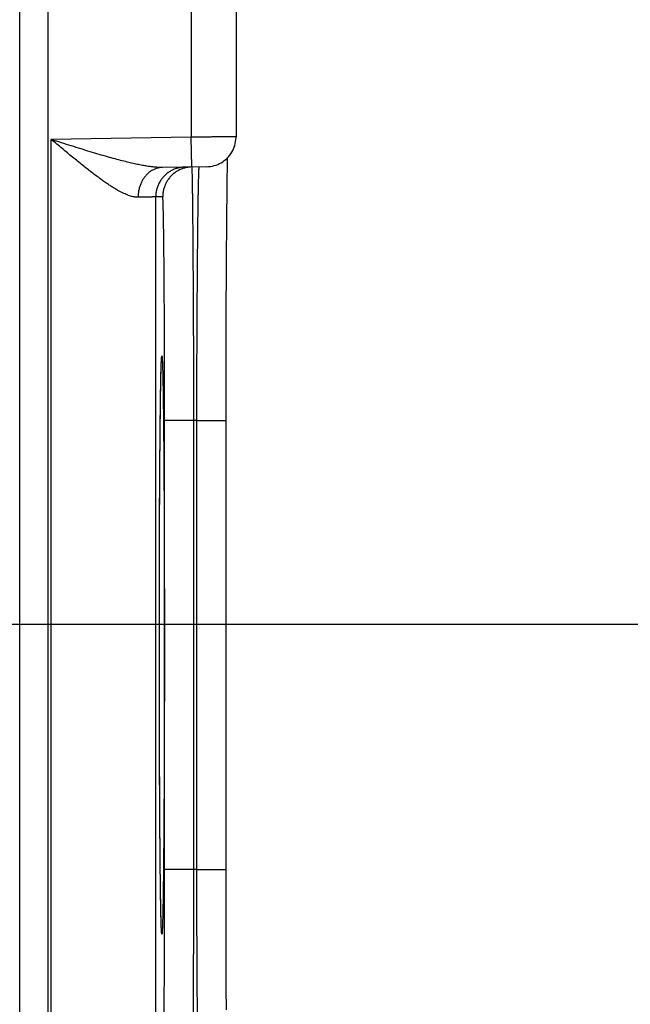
# Model space of a CAD drawing. Header units: inches. Extents: x 0 to 34, y 0 to 22.
# Tile 53 of 80: x 18.451 to 18.86, y 15.897 to 16.557. Entities that reach past the tile are written whole.
import ezdxf

# ---------------------------------------------------------------- set-up
doc = ezdxf.new("R2010")
doc.units = ezdxf.units.IN
doc.header["$LTSCALE"] = 1.87
doc.header["$MEASUREMENT"] = 0
doc.layers.get('0').update_dxf_attribs({"linetype": 'CONTINUOUS'})
doc.layers.add('DIMENSIONS', color=7, linetype='CONTINUOUS')
doc.styles.get("Standard").update_dxf_attribs({"font": 'txt', "width": 0.8})
doc.dimstyles.new('DIMSTYLE_1', dxfattribs={"dimtxt": 0.125, "dimasz": 0.18, "dimexe": 0.18, "dimexo": 0.0625, "dimgap": 0.09, "dimtad": 0, "dimtih": 1, "dimtoh": 1, "dimdec": 3, "dimzin": 4, "dimdsep": 46, "dimtxsty": 'STANDARD', "dimblk": '_FILLED', "dimblk1": '_FILLED', "dimblk2": '_FILLED', "dimcen": 0.09, "dimadec": 0, "dimazin": 0, "dimtp": 0.01, "dimtm": 0.01, "dimtfac": 1, "dimtdec": 3, "dimtofl": 0, "dimtmove": 0, "dimatfit": 3, "dimldrblk": '_FILLED', "dimfxl": 1, "dimtolj": 1, "dimtzin": 4, "dimarcsym": 0})

# ---------------------------------------------------------------- blocks, each defined once
blk = doc.blocks.new('*D0')
at = {"layer": 'DIMENSIONS', "color": 2, "linetype": 'CONTINUOUS'}
blk.add_line((18.45977, 10.99119), (19.2833, 10.99119), dxfattribs=at)
at = {"layer": 'DIMENSIONS', "color": 2, "linetype": 'CONTINUOUS', "width": 0.8}
for s, p in [('[', (19.9708, 10.92869)), (']', (20.6708, 10.92869)), ('5.900', (19.3458, 10.92869)), ('149.86', (20.0708, 10.92869))]:
    blk.add_text(s, height=0.125, dxfattribs=at).set_placement(p)
blk = doc.blocks.new('_FILLED')
at = {"color": 0, "linetype": 'BYBLOCK'}
blk.add_solid([(0, 0), (-1, 0.1736), (-1, -0.1736)], dxfattribs=at)
blk = doc.blocks.new('*D4')
at = {"layer": 'DIMENSIONS', "color": 2, "linetype": 'CONTINUOUS'}
blk.add_line((17.71474, 16.15208), (19.28487, 16.15208), dxfattribs=at)
at = {"layer": 'DIMENSIONS', "color": 2, "linetype": 'CONTINUOUS', "width": 0.8}
for s, p in [('[', (19.87237, 16.08958)), (']', (20.47237, 16.08958)), ('.739', (19.34737, 16.08958)), ('18.77', (19.97237, 16.08958))]:
    blk.add_text(s, height=0.125, dxfattribs=at).set_placement(p)
blk = doc.blocks.new('*D5')
at = {"layer": 'DIMENSIONS', "color": 2, "linetype": 'CONTINUOUS'}
blk.add_line((17.71474, 15.22208), (19.28459, 15.22208), dxfattribs=at)
at = {"layer": 'DIMENSIONS', "color": 2, "linetype": 'CONTINUOUS', "width": 0.8}
for s, p in [('[', (19.97209, 15.15958)), (']', (20.57209, 15.15958)), ('1.669', (19.34709, 15.15958)), ('42.39', (20.07209, 15.15958))]:
    blk.add_text(s, height=0.125, dxfattribs=at).set_placement(p)
blk = doc.blocks.new('*D6')
at = {"layer": 'DIMENSIONS', "color": 2, "linetype": 'CONTINUOUS'}
blk.add_line((17.71474, 14.29208), (19.2843, 14.29208), dxfattribs=at)
at = {"layer": 'DIMENSIONS', "color": 2, "linetype": 'CONTINUOUS', "width": 0.8}
for s, p in [('[', (19.9718, 14.22958)), (']', (20.5718, 14.22958)), ('2.599', (19.3468, 14.22958)), ('66.01', (20.0718, 14.22958))]:
    blk.add_text(s, height=0.125, dxfattribs=at).set_placement(p)
blk = doc.blocks.new('*D7')
at = {"layer": 'DIMENSIONS', "color": 2, "linetype": 'CONTINUOUS'}
blk.add_line((17.71474, 13.36208), (19.28402, 13.36208), dxfattribs=at)
at = {"layer": 'DIMENSIONS', "color": 2, "linetype": 'CONTINUOUS', "width": 0.8}
for s, p in [('[', (19.97152, 13.29958)), (']', (20.57152, 13.29958)), ('3.529', (19.34652, 13.29958)), ('89.64', (20.07152, 13.29958))]:
    blk.add_text(s, height=0.125, dxfattribs=at).set_placement(p)
blk = doc.blocks.new('*D8')
at = {"layer": 'DIMENSIONS', "color": 2, "linetype": 'CONTINUOUS'}
blk.add_line((18.03939, 12.68508), (19.28381, 12.68508), dxfattribs=at)
at = {"layer": 'DIMENSIONS', "color": 2, "linetype": 'CONTINUOUS', "width": 0.8}
for s, p in [('[', (19.97131, 12.62258)), (']', (20.67131, 12.62258)), ('4.206', (19.34631, 12.62258)), ('106.83', (20.07131, 12.62258))]:
    blk.add_text(s, height=0.125, dxfattribs=at).set_placement(p)

msp = doc.modelspace()

# ---------------------------------------------------------------- linework, layer by layer
at = {"color": 7, "linetype": 'CONTINUOUS'}
for p, q in [((18.56603, 16.7621), (18.56603, 16.4784)), ((18.59603, 16.7621), (18.59603, 16.47857)), ((18.45096, 12.9164), (18.45096, 16.58677)), ((18.46996, 12.9164), (18.46996, 16.58677)), ((18.56603, 16.4784), (18.47213, 16.47676)), ((18.47213, 15.79941), (18.47213, 16.47676)), ((18.56637, 16.4584), (18.56603, 16.4784)), ((18.59031, 16.46072), (18.59039, 16.46467)), ((18.57637, 16.45857), (18.54662, 16.45805)), ((18.59016, 16.45167), (18.59024, 16.45662)), ((18.59024, 16.45662), (18.59031, 16.46072)), ((18.59007, 16.44564), (18.59016, 16.45167)), ((18.58998, 16.43816), (18.59007, 16.44564)), ((18.54681, 16.4384), (18.54213, 16.43832)), ((18.54213, 15.83784), (18.54213, 16.43832)), ((18.58989, 16.42895), (18.58998, 16.43816)), ((18.58982, 16.42179), (18.58989, 16.42895)), ((18.58976, 16.41372), (18.58982, 16.42179)), ((18.58969, 16.40441), (18.58976, 16.41372)), ((18.58962, 16.39361), (18.58969, 16.40441)), ((18.58956, 16.38169), (18.58962, 16.39361)), ((18.5895, 16.36931), (18.58956, 16.38169)), ((18.58946, 16.35648), (18.5895, 16.36931)), ((18.58942, 16.34328), (18.58946, 16.35648)), ((18.58939, 16.32979), (18.58942, 16.34328)), ((18.54576, 16.32245), (18.54583, 16.32467)), ((18.54583, 16.32467), (18.54589, 16.32637)), ((18.54589, 16.32637), (18.54593, 16.32736)), ((18.54593, 16.32736), (18.54596, 16.32815)), ((18.54596, 16.32815), (18.54598, 16.32857)), ((18.54598, 16.32857), (18.546, 16.32891)), ((18.546, 16.32891), (18.54602, 16.32917)), ((18.54602, 16.32917), (18.54603, 16.32936)), ((18.58936, 16.31607), (18.58939, 16.32979)), ((18.54561, 16.31602), (18.54569, 16.31958)), ((18.54569, 16.31958), (18.54576, 16.32245)), ((18.54544, 16.30662), (18.54553, 16.31173)), ((18.54553, 16.31173), (18.54561, 16.31602)), ((18.58935, 16.30219), (18.58936, 16.31607)), ((18.54535, 16.30061), (18.54544, 16.30662)), ((18.54527, 16.29358), (18.54535, 16.30061)), ((18.58935, 16.28848), (18.58935, 16.30219)), ((18.54518, 16.28539), (18.54527, 16.29358)), ((18.54513, 16.28082), (18.54518, 16.28539)), ((18.54812, 15.98772), (18.54812, 16.28845)), ((18.56777, 16.28845), (18.54812, 16.28845)), ((18.5697, 16.28848), (18.56777, 16.28845)), ((18.56777, 15.98772), (18.56777, 16.28845)), ((18.5697, 15.98768), (18.5697, 16.28848)), ((18.5697, 16.28848), (18.58935, 16.28848)), ((18.58935, 15.97399), (18.58935, 16.28848)), ((18.54506, 16.27325), (18.54513, 16.28082)), ((18.54499, 16.26475), (18.54506, 16.27325)), ((18.54493, 16.25506), (18.54499, 16.26475)), ((18.54486, 16.24373), (18.54493, 16.25506)), ((18.54478, 16.22997), (18.54486, 16.24373)), ((18.54474, 16.21917), (18.54478, 16.22997)), ((18.54469, 16.20702), (18.54474, 16.21917)), ((18.54465, 16.19368), (18.54469, 16.20702)), ((18.54462, 16.1799), (18.54465, 16.19368)), ((18.5446, 16.16604), (18.54462, 16.1799)), ((18.54459, 16.15198), (18.5446, 16.16604)), ((18.54458, 16.13808), (18.54459, 16.15198)), ((18.54459, 16.12422), (18.54458, 16.13808)), ((18.5446, 16.11019), (18.54459, 16.12422)), ((18.54462, 16.09632), (18.5446, 16.11019)), ((18.54465, 16.08271), (18.54462, 16.09632)), ((18.54469, 16.06935), (18.54465, 16.08271)), ((18.54474, 16.05624), (18.54469, 16.06935)), ((18.5448, 16.04376), (18.54474, 16.05624)), ((18.54486, 16.03243), (18.5448, 16.04376)), ((18.54492, 16.02253), (18.54486, 16.03243)), ((18.54497, 16.01411), (18.54492, 16.02253)), ((18.54506, 16.0037), (18.54497, 16.01411)), ((18.54513, 15.9951), (18.54506, 16.0037)), ((18.54521, 15.98777), (18.54513, 15.9951)), ((18.54528, 15.98142), (18.54521, 15.98777)), ((18.56777, 15.98772), (18.54812, 15.98772)), ((18.5697, 15.98768), (18.56777, 15.98772)), ((18.5697, 15.98768), (18.58935, 15.98768)), ((18.54535, 15.97586), (18.54528, 15.98142)), ((18.54544, 15.96956), (18.54535, 15.97586)), ((18.58936, 15.96015), (18.58935, 15.97399)), ((18.54553, 15.96441), (18.54544, 15.96956)), ((18.5456, 15.96026), (18.54553, 15.96441)), ((18.54568, 15.95692), (18.5456, 15.96026)), ((18.54574, 15.95427), (18.54568, 15.95692)), ((18.54582, 15.95183), (18.54574, 15.95427)), ((18.58939, 15.94652), (18.58936, 15.96015)), ((18.54587, 15.95033), (18.54582, 15.95183)), ((18.54591, 15.94912), (18.54587, 15.95033)), ((18.54595, 15.94838), (18.54591, 15.94912)), ((18.54598, 15.94776), (18.54595, 15.94838)), ((18.54599, 15.94742), (18.54598, 15.94776)), ((18.54601, 15.94714), (18.54599, 15.94742)), ((18.54603, 15.94692), (18.54601, 15.94714)), ((18.54604, 15.94676), (18.54603, 15.94692)), ((18.54605, 15.94665), (18.54604, 15.94676)), ((18.58942, 15.93292), (18.58939, 15.94652)), ((18.58946, 15.91978), (18.58942, 15.93292)), ((18.5895, 15.90811), (18.58946, 15.91978)), ((18.58956, 15.89349), (18.5895, 15.90811))]:
    msp.add_line(p, q, dxfattribs=at)
for points in [[(18.57637, 16.45857), (18.57764, 16.45863), (18.57889, 16.45878), (18.58014, 16.459), (18.58137, 16.4593), (18.58258, 16.45967), (18.58376, 16.46012), (18.58491, 16.46065), (18.58602, 16.46125), (18.5871, 16.46191), (18.58813, 16.46265), (18.58911, 16.46344), (18.59004, 16.4643), (18.59091, 16.46522), (18.59173, 16.46618), (18.59248, 16.4672), (18.59317, 16.46826), (18.59378, 16.46937), (18.59433, 16.47051), (18.5948, 16.47168), (18.5952, 16.47288), (18.59552, 16.47411), (18.59576, 16.47535), (18.59593, 16.4766), (18.59601, 16.47786), (18.59602, 16.47857)], [(18.54603, 16.32936), (18.54604, 16.32949), (18.54605, 16.32953), (18.54605, 16.32955)], [(18.54605, 15.94661), (18.54605, 15.9466), (18.54605, 15.94662), (18.54605, 15.94665)]]:
    msp.add_lwpolyline(points, dxfattribs=at)
for points, knots in [([(18.54662, 16.45805), (18.54599, 16.45804), (18.54467, 16.45805), (18.54257, 16.45816), (18.54023, 16.45838), (18.53762, 16.45871), (18.53471, 16.45917), (18.53146, 16.45977), (18.52787, 16.46052), (18.5239, 16.46143), (18.51955, 16.46252), (18.51479, 16.46378), (18.50963, 16.46521), (18.50408, 16.46682), (18.49818, 16.46859), (18.49196, 16.4705), (18.4855, 16.47252), (18.47886, 16.47462), (18.47439, 16.47604), (18.47213, 16.47676)], [0, 0, 0, 0, 0.024304, 0.051433, 0.08181, 0.115859, 0.154027, 0.196706, 0.244261, 0.297022, 0.355278, 0.419188, 0.488789, 0.563894, 0.644131, 0.728877, 0.817194, 0.907935, 1, 1, 1, 1]), ([(18.53034, 16.43806), (18.53, 16.43805), (18.5293, 16.43807), (18.52821, 16.43818), (18.52705, 16.43839), (18.52581, 16.4387), (18.52448, 16.43912), (18.52305, 16.43965), (18.52152, 16.4403), (18.51988, 16.44107), (18.51813, 16.44197), (18.51625, 16.44302), (18.51423, 16.44421), (18.51209, 16.44556), (18.5098, 16.44707), (18.50736, 16.44874), (18.50478, 16.45058), (18.50205, 16.45259), (18.49918, 16.45476), (18.49616, 16.4571), (18.49301, 16.45958), (18.48974, 16.46221), (18.48635, 16.46496), (18.48288, 16.46781), (18.47934, 16.47075), (18.47575, 16.47374), (18.47334, 16.47575), (18.47213, 16.47676)], [0, 0, 0, 0, 0.014336, 0.029714, 0.046328, 0.064371, 0.084028, 0.105484, 0.128911, 0.154481, 0.182374, 0.212759, 0.245787, 0.281605, 0.320342, 0.362086, 0.40691, 0.454846, 0.505852, 0.559861, 0.616715, 0.676195, 0.738007, 0.801733, 0.86693, 0.933164, 1, 1, 1, 1]), ([(18.59603, 16.47857), (18.59602, 16.47857), (18.59592, 16.47857), (18.59586, 16.47857), (18.5956, 16.47857), (18.5953, 16.47857), (18.59488, 16.47856), (18.59438, 16.47856), (18.59379, 16.47856), (18.59311, 16.47855), (18.59234, 16.47855), (18.59149, 16.47854), (18.59056, 16.47854), (18.58956, 16.47853), (18.58847, 16.47853), (18.58732, 16.47852), (18.58609, 16.47851), (18.5848, 16.4785), (18.58346, 16.4785), (18.58205, 16.47849), (18.5806, 16.47848), (18.5791, 16.47847), (18.57755, 16.47846), (18.57597, 16.47845), (18.57436, 16.47844), (18.57273, 16.47843), (18.57107, 16.47842), (18.5694, 16.47841), (18.56771, 16.47841), (18.56659, 16.4784), (18.56603, 16.4784)], [0, 0, 0, 0, 0.000749, 0.005024, 0.012465, 0.023044, 0.036727, 0.053465, 0.073205, 0.095887, 0.121445, 0.149806, 0.180879, 0.214553, 0.25072, 0.289284, 0.33014, 0.373147, 0.418148, 0.464998, 0.513564, 0.563692, 0.615201, 0.667908, 0.721657, 0.776301, 0.831661, 0.887534, 0.943715, 1, 1, 1, 1]), ([(18.54662, 16.45805), (18.54627, 16.45805), (18.54558, 16.45801), (18.54455, 16.45788), (18.54353, 16.45766), (18.54252, 16.45738), (18.54154, 16.45701), (18.54057, 16.45658), (18.53962, 16.45607), (18.53871, 16.45549), (18.53782, 16.45485), (18.53698, 16.45414), (18.53617, 16.45337), (18.5354, 16.45254), (18.53468, 16.45165), (18.53401, 16.45071), (18.53338, 16.44972), (18.53281, 16.44869), (18.53229, 16.44761), (18.53183, 16.4465), (18.53143, 16.44535), (18.53109, 16.44418), (18.53081, 16.44299), (18.5306, 16.44177), (18.53044, 16.44054), (18.53035, 16.4393), (18.53033, 16.43847), (18.53034, 16.43806)], [0, 0, 0, 0, 0.036281, 0.072624, 0.109091, 0.14574, 0.182627, 0.219802, 0.257309, 0.295187, 0.333467, 0.372175, 0.411328, 0.450935, 0.491, 0.531518, 0.572477, 0.613861, 0.655645, 0.697802, 0.740297, 0.783092, 0.826146, 0.869412, 0.912843, 0.956389, 1, 1, 1, 1]), ([(18.56178, 16.45832), (18.56137, 16.45831), (18.56054, 16.45827), (18.5593, 16.45813), (18.55808, 16.45792), (18.55687, 16.45763), (18.55568, 16.45727), (18.55452, 16.45683), (18.55338, 16.45632), (18.55228, 16.45574), (18.55122, 16.4551), (18.5502, 16.45439), (18.54922, 16.45362), (18.5483, 16.45278), (18.54743, 16.4519), (18.54661, 16.45096), (18.54586, 16.44997), (18.54517, 16.44894), (18.54454, 16.44786), (18.54398, 16.44675), (18.54349, 16.44561), (18.54308, 16.44444), (18.54273, 16.44324), (18.54246, 16.44203), (18.54227, 16.4408), (18.54216, 16.43956), (18.54213, 16.43874), (18.54213, 16.43832)], [0, 0, 0, 0, 0.04, 0.08, 0.12, 0.16, 0.200001, 0.240001, 0.280001, 0.320001, 0.360001, 0.400001, 0.440001, 0.480001, 0.520001, 0.560001, 0.600001, 0.640001, 0.680001, 0.720001, 0.76, 0.8, 0.84, 0.88, 0.92, 0.96, 1, 1, 1, 1]), ([(18.56637, 16.4584), (18.56599, 16.45839), (18.56519, 16.45835), (18.56398, 16.45822), (18.56276, 16.458), (18.56155, 16.45771), (18.56036, 16.45735), (18.5592, 16.45691), (18.55806, 16.4564), (18.55696, 16.45582), (18.5559, 16.45518), (18.55488, 16.45447), (18.5539, 16.4537), (18.55298, 16.45287), (18.55211, 16.45198), (18.55129, 16.45104), (18.55054, 16.45005), (18.54984, 16.44902), (18.54922, 16.44795), (18.54866, 16.44684), (18.54817, 16.44569), (18.54775, 16.44452), (18.54741, 16.44333), (18.54714, 16.44211), (18.54695, 16.44088), (18.54684, 16.43965), (18.54681, 16.43882), (18.54681, 16.4384)], [0, 0, 0, 0, 0.037366, 0.077475, 0.117584, 0.157693, 0.197802, 0.237911, 0.27802, 0.318129, 0.358239, 0.398348, 0.438458, 0.478567, 0.518677, 0.558787, 0.598897, 0.639007, 0.679117, 0.719227, 0.759338, 0.799448, 0.839558, 0.879669, 0.919779, 0.95989, 1, 1, 1, 1]), ([(18.56777, 16.28845), (18.56776, 16.29057), (18.56776, 16.29481), (18.56774, 16.30115), (18.56772, 16.30748), (18.56771, 16.31378), (18.56769, 16.32005), (18.56767, 16.32627), (18.56765, 16.33243), (18.56762, 16.33854), (18.5676, 16.34457), (18.56758, 16.35053), (18.56755, 16.3564), (18.56752, 16.36218), (18.56749, 16.36784), (18.56747, 16.3734), (18.56744, 16.37884), (18.56741, 16.38415), (18.56737, 16.38933), (18.56734, 16.39437), (18.56731, 16.39926), (18.56728, 16.40399), (18.56724, 16.40857), (18.56721, 16.41297), (18.56717, 16.4172), (18.56714, 16.42126), (18.5671, 16.42512), (18.56706, 16.4288), (18.56703, 16.43228), (18.56699, 16.43556), (18.56695, 16.43863), (18.56691, 16.44149), (18.56687, 16.44414), (18.56684, 16.44657), (18.5668, 16.44878), (18.56676, 16.45077), (18.56672, 16.45253), (18.56669, 16.45406), (18.56665, 16.45536), (18.56661, 16.45643), (18.56657, 16.45724), (18.56656, 16.45788), (18.56649, 16.45812), (18.5665, 16.45828)], [0, 0, 0, 0, 0.037449, 0.074835, 0.112108, 0.149219, 0.186121, 0.222764, 0.259093, 0.29506, 0.330614, 0.365707, 0.400285, 0.434294, 0.467688, 0.500428, 0.53247, 0.563767, 0.594272, 0.623943, 0.652742, 0.68063, 0.707569, 0.73352, 0.758448, 0.782314, 0.805088, 0.82674, 0.847238, 0.866553, 0.884655, 0.901521, 0.917131, 0.931461, 0.944488, 0.956194, 0.966561, 0.975576, 0.983225, 0.9895, 0.99439, 0.997891, 1, 1, 1, 1]), ([(18.5697, 16.28848), (18.5697, 16.2906), (18.56971, 16.29484), (18.56973, 16.30119), (18.56974, 16.30752), (18.56976, 16.31382), (18.56978, 16.32009), (18.56981, 16.32631), (18.56983, 16.33248), (18.56986, 16.33859), (18.56988, 16.34462), (18.56991, 16.35058), (18.56994, 16.35645), (18.56998, 16.36223), (18.57001, 16.3679), (18.57005, 16.37346), (18.57008, 16.3789), (18.57012, 16.38421), (18.57016, 16.38939), (18.5702, 16.39443), (18.57024, 16.39932), (18.57028, 16.40406), (18.57032, 16.40863), (18.57037, 16.41304), (18.57041, 16.41727), (18.57046, 16.42132), (18.57051, 16.42519), (18.57055, 16.42886), (18.5706, 16.43234), (18.57065, 16.43562), (18.5707, 16.4387), (18.57075, 16.44156), (18.5708, 16.44421), (18.57085, 16.44665), (18.5709, 16.44886), (18.57095, 16.45085), (18.571, 16.45261), (18.57105, 16.45414), (18.5711, 16.45544), (18.57115, 16.45651), (18.5712, 16.45732), (18.57123, 16.45796), (18.57129, 16.45821), (18.5713, 16.45837)], [0, 0, 0, 0, 0.03743, 0.074811, 0.112086, 0.149202, 0.186107, 0.22275, 0.25908, 0.295047, 0.330598, 0.365682, 0.400248, 0.434253, 0.467653, 0.500396, 0.532433, 0.563722, 0.594224, 0.623897, 0.652695, 0.680579, 0.707509, 0.73345, 0.758371, 0.782237, 0.805013, 0.826664, 0.847159, 0.866472, 0.884578, 0.901449, 0.917059, 0.931387, 0.944415, 0.956124, 0.966497, 0.975519, 0.983177, 0.989461, 0.994362, 0.997876, 1, 1, 1, 1]), ([(18.54213, 16.43832), (18.5421, 16.43832), (18.54199, 16.43832), (18.54175, 16.43831), (18.54138, 16.4383), (18.54086, 16.43829), (18.54021, 16.43828), (18.53943, 16.43826), (18.53851, 16.43824), (18.53746, 16.43822), (18.53628, 16.43819), (18.53497, 16.43816), (18.53353, 16.43813), (18.53197, 16.43809), (18.5309, 16.43807), (18.53034, 16.43806)], [0, 0, 0, 0, 0.008221, 0.028243, 0.060025, 0.103511, 0.158627, 0.22527, 0.303301, 0.392555, 0.49284, 0.603947, 0.725669, 0.857773, 1, 1, 1, 1]), ([(18.54812, 16.28845), (18.54812, 16.29037), (18.54812, 16.2942), (18.54812, 16.29993), (18.54811, 16.30565), (18.5481, 16.31134), (18.54809, 16.317), (18.54808, 16.32261), (18.54807, 16.32818), (18.54806, 16.33368), (18.54804, 16.33912), (18.54802, 16.34449), (18.548, 16.34978), (18.54798, 16.35497), (18.54796, 16.36006), (18.54794, 16.36505), (18.54791, 16.36993), (18.54788, 16.37469), (18.54785, 16.37932), (18.54782, 16.38382), (18.54779, 16.38818), (18.54775, 16.39239), (18.54772, 16.39645), (18.54768, 16.40035), (18.54764, 16.40408), (18.5476, 16.40765), (18.54756, 16.41104), (18.54752, 16.41426), (18.54748, 16.41728), (18.54744, 16.42012), (18.54739, 16.42277), (18.54735, 16.42522), (18.5473, 16.42746), (18.54725, 16.42951), (18.54721, 16.43135), (18.54716, 16.43297), (18.54711, 16.43439), (18.54706, 16.43559), (18.54702, 16.43658), (18.54696, 16.43733), (18.54693, 16.43792), (18.54687, 16.43818), (18.54685, 16.4384), (18.54681, 16.4384)], [0, 0, 0, 0, 0.038345, 0.076621, 0.11477, 0.152738, 0.190469, 0.227915, 0.265027, 0.301753, 0.338044, 0.373848, 0.409101, 0.443746, 0.477732, 0.511015, 0.543549, 0.575287, 0.606182, 0.636187, 0.665258, 0.693353, 0.720432, 0.746456, 0.771385, 0.795179, 0.817807, 0.839238, 0.85944, 0.878378, 0.896026, 0.912362, 0.927367, 0.941011, 0.953272, 0.964128, 0.97357, 0.981586, 0.988165, 0.993295, 0.99697, 0.999193, 1, 1, 1, 1]), ([(18.54602, 16.32956), (18.54602, 16.32961), (18.54604, 16.32997), (18.54607, 16.33053), (18.54615, 16.33122), (18.54617, 16.33153), (18.54627, 16.33186), (18.54638, 16.33153), (18.5464, 16.33122), (18.54647, 16.33053), (18.54652, 16.32964), (18.54659, 16.32848), (18.54664, 16.32707), (18.5467, 16.32541), (18.54676, 16.32349), (18.54682, 16.32133), (18.54688, 16.31893), (18.54694, 16.31628), (18.54699, 16.31339), (18.54705, 16.31028), (18.5471, 16.30693), (18.54715, 16.30335), (18.54721, 16.29956), (18.54726, 16.29555), (18.54731, 16.29133), (18.54735, 16.28691), (18.5474, 16.28229), (18.54745, 16.27747), (18.54749, 16.27247), (18.54753, 16.26729), (18.54757, 16.26194), (18.54761, 16.25642), (18.54765, 16.25074), (18.54768, 16.24492), (18.54772, 16.23895), (18.54775, 16.23285), (18.54778, 16.22662), (18.5478, 16.22027), (18.54783, 16.21381), (18.54785, 16.20725), (18.54787, 16.2006), (18.54789, 16.19387), (18.54791, 16.18706), (18.54792, 16.18019), (18.54793, 16.17326), (18.54794, 16.16629), (18.54795, 16.15927), (18.54796, 16.15222), (18.54796, 16.14516), (18.54796, 16.14044), (18.54796, 16.13808)], [0, 0, 0, 0, 0.000843, 0.005458, 0.008765, 0.010764, 0.011494, 0.012224, 0.014225, 0.017531, 0.022147, 0.028064, 0.035276, 0.043772, 0.053543, 0.064579, 0.076862, 0.090376, 0.105102, 0.121021, 0.138114, 0.156357, 0.175726, 0.196193, 0.217732, 0.240314, 0.26391, 0.288491, 0.314021, 0.340464, 0.367785, 0.395951, 0.424922, 0.45466, 0.485123, 0.516271, 0.548068, 0.580474, 0.613446, 0.646934, 0.68089, 0.715263, 0.75, 0.785061, 0.820415, 0.856026, 0.891846, 0.92782, 0.96389, 1, 1, 1, 1]), ([(18.54458, 16.13808), (18.54458, 16.14044), (18.54458, 16.14516), (18.54459, 16.15223), (18.54459, 16.15928), (18.5446, 16.1663), (18.54461, 16.17327), (18.54462, 16.1802), (18.54464, 16.18707), (18.54465, 16.19387), (18.54467, 16.20061), (18.54469, 16.20726), (18.54472, 16.21382), (18.54474, 16.22028), (18.54477, 16.22663), (18.5448, 16.23286), (18.54483, 16.23896), (18.54486, 16.24493), (18.5449, 16.25075), (18.54493, 16.25643), (18.54497, 16.26194), (18.54501, 16.2673), (18.54505, 16.27248), (18.5451, 16.27748), (18.54514, 16.28229), (18.54519, 16.28691), (18.54524, 16.29134), (18.54529, 16.29556), (18.54534, 16.29957), (18.54539, 16.30336), (18.54544, 16.30693), (18.5455, 16.31028), (18.54555, 16.3134), (18.54561, 16.31628), (18.54567, 16.31893), (18.54572, 16.32133), (18.54578, 16.32349), (18.54584, 16.32541), (18.5459, 16.32707), (18.54596, 16.32842), (18.546, 16.32923), (18.54602, 16.32956)], [0, 0, 0, 0, 0.036997, 0.073933, 0.110756, 0.147416, 0.183862, 0.220048, 0.255935, 0.291488, 0.326666, 0.361416, 0.39569, 0.429438, 0.462608, 0.495154, 0.527036, 0.558214, 0.588649, 0.6183, 0.647127, 0.675091, 0.702155, 0.728283, 0.75344, 0.777591, 0.800704, 0.822748, 0.843693, 0.863515, 0.882186, 0.89968, 0.915972, 0.931041, 0.94487, 0.957441, 0.968735, 0.978735, 0.987429, 0.994808, 1, 1, 1, 1]), ([(18.54602, 15.94661), (18.546, 15.94694), (18.54596, 15.94774), (18.5459, 15.9491), (18.54584, 15.95076), (18.54578, 15.95267), (18.54572, 15.95483), (18.54567, 15.95724), (18.54561, 15.95989), (18.54555, 15.96277), (18.5455, 15.96589), (18.54544, 15.96924), (18.54539, 15.97281), (18.54534, 15.9766), (18.54529, 15.98061), (18.54524, 15.98483), (18.54519, 15.98926), (18.54514, 15.99388), (18.5451, 15.9987), (18.54505, 16.0037), (18.54501, 16.00888), (18.54497, 16.01423), (18.54493, 16.01975), (18.5449, 16.02542), (18.54486, 16.03125), (18.54483, 16.03722), (18.5448, 16.04332), (18.54477, 16.04955), (18.54474, 16.0559), (18.54472, 16.06235), (18.54469, 16.06891), (18.54467, 16.07557), (18.54465, 16.0823), (18.54464, 16.08911), (18.54462, 16.09598), (18.54461, 16.1029), (18.5446, 16.10988), (18.54459, 16.1169), (18.54459, 16.12394), (18.54458, 16.13101), (18.54458, 16.13572), (18.54458, 16.13808)], [0, 0, 0, 0, 0.005192, 0.012573, 0.021269, 0.03127, 0.042565, 0.055138, 0.06897, 0.084042, 0.100336, 0.117831, 0.136504, 0.156328, 0.177277, 0.199323, 0.222436, 0.246588, 0.271747, 0.297877, 0.324943, 0.352907, 0.381736, 0.411389, 0.441827, 0.473006, 0.504887, 0.537432, 0.570601, 0.604349, 0.638625, 0.67338, 0.708562, 0.744116, 0.780002, 0.816188, 0.852638, 0.889301, 0.926121, 0.96304, 1, 1, 1, 1]), ([(18.54796, 16.13808), (18.54796, 16.13572), (18.54796, 16.131), (18.54796, 16.12393), (18.54795, 16.11688), (18.54794, 16.10987), (18.54793, 16.10289), (18.54792, 16.09597), (18.54791, 16.0891), (18.54789, 16.08229), (18.54787, 16.07556), (18.54785, 16.06891), (18.54783, 16.06235), (18.5478, 16.05589), (18.54778, 16.04954), (18.54775, 16.04331), (18.54772, 16.03721), (18.54768, 16.03124), (18.54765, 16.02541), (18.54761, 16.01974), (18.54757, 16.01422), (18.54753, 16.00887), (18.54749, 16.00369), (18.54745, 15.99869), (18.5474, 15.99387), (18.54735, 15.98925), (18.54731, 15.98483), (18.54726, 15.98061), (18.54721, 15.9766), (18.54715, 15.97281), (18.5471, 15.96923), (18.54705, 15.96589), (18.54699, 15.96277), (18.54694, 15.95988), (18.54688, 15.95724), (18.54682, 15.95483), (18.54676, 15.95267), (18.5467, 15.95076), (18.54664, 15.94909), (18.54659, 15.94769), (18.54652, 15.94652), (18.54647, 15.94564), (18.5464, 15.94495), (18.54638, 15.94463), (18.54627, 15.94431), (18.54617, 15.94463), (18.54615, 15.94495), (18.54607, 15.94564), (18.54604, 15.9462), (18.54602, 15.94655), (18.54602, 15.94661)], [0, 0, 0, 0, 0.036147, 0.072234, 0.108211, 0.144028, 0.179636, 0.214989, 0.250051, 0.284787, 0.319155, 0.353107, 0.386593, 0.419565, 0.451972, 0.48377, 0.514919, 0.54538, 0.575115, 0.604084, 0.632249, 0.65957, 0.686012, 0.711539, 0.736117, 0.759713, 0.782295, 0.803832, 0.824296, 0.843661, 0.861903, 0.878995, 0.894912, 0.909635, 0.923146, 0.935428, 0.946462, 0.956232, 0.964726, 0.971936, 0.977852, 0.982466, 0.985773, 0.987773, 0.988502, 0.989232, 0.991233, 0.99454, 0.999155, 1, 1, 1, 1]), ([(18.54681, 15.83776), (18.54685, 15.83776), (18.54687, 15.83798), (18.54693, 15.83825), (18.54696, 15.83884), (18.54702, 15.83959), (18.54706, 15.84058), (18.54711, 15.84178), (18.54716, 15.84319), (18.54721, 15.84482), (18.54725, 15.84666), (18.5473, 15.8487), (18.54735, 15.85095), (18.54739, 15.8534), (18.54744, 15.85604), (18.54748, 15.85888), (18.54752, 15.86191), (18.54756, 15.86512), (18.5476, 15.86851), (18.54764, 15.87208), (18.54768, 15.87582), (18.54772, 15.87972), (18.54775, 15.88378), (18.54779, 15.88799), (18.54782, 15.89235), (18.54785, 15.89685), (18.54788, 15.90148), (18.54791, 15.90624), (18.54794, 15.91111), (18.54796, 15.9161), (18.54798, 15.9212), (18.548, 15.92639), (18.54802, 15.93167), (18.54804, 15.93704), (18.54806, 15.94248), (18.54807, 15.94799), (18.54808, 15.95355), (18.54809, 15.95917), (18.5481, 15.96482), (18.54811, 15.97051), (18.54812, 15.97623), (18.54812, 15.98197), (18.54812, 15.9858), (18.54812, 15.98772)], [0, 0, 0, 0, 0.000807, 0.003031, 0.006707, 0.011837, 0.018416, 0.026432, 0.035874, 0.046731, 0.058991, 0.072636, 0.087641, 0.103979, 0.121627, 0.140565, 0.160766, 0.182196, 0.204825, 0.228619, 0.253547, 0.279571, 0.306651, 0.334746, 0.363817, 0.393823, 0.424718, 0.456457, 0.488993, 0.522277, 0.556262, 0.590906, 0.62616, 0.661964, 0.698256, 0.734983, 0.772094, 0.809539, 0.847271, 0.88524, 0.92339, 0.961663, 1, 1, 1, 1]), ([(18.5665, 15.81788), (18.56649, 15.81804), (18.56656, 15.81829), (18.56657, 15.81893), (18.56661, 15.81974), (18.56665, 15.82081), (18.56669, 15.8221), (18.56672, 15.82363), (18.56676, 15.82539), (18.5668, 15.82738), (18.56684, 15.82959), (18.56687, 15.83202), (18.56691, 15.83467), (18.56695, 15.83753), (18.56699, 15.84061), (18.56703, 15.84388), (18.56706, 15.84736), (18.5671, 15.85104), (18.56714, 15.8549), (18.56717, 15.85895), (18.56721, 15.86319), (18.56724, 15.86759), (18.56728, 15.87216), (18.56731, 15.8769), (18.56734, 15.88179), (18.56737, 15.88682), (18.56741, 15.892), (18.56744, 15.89732), (18.56747, 15.90276), (18.56749, 15.90832), (18.56752, 15.91399), (18.56755, 15.91976), (18.56758, 15.92563), (18.5676, 15.93159), (18.56762, 15.93762), (18.56765, 15.94373), (18.56767, 15.9499), (18.56769, 15.95612), (18.56771, 15.96238), (18.56772, 15.96868), (18.56774, 15.97501), (18.56776, 15.98136), (18.56776, 15.9856), (18.56777, 15.98772)], [0, 0, 0, 0, 0.002109, 0.005609, 0.010499, 0.016773, 0.024422, 0.033436, 0.043801, 0.055505, 0.068531, 0.082859, 0.098465, 0.115329, 0.133428, 0.152739, 0.173234, 0.194882, 0.217651, 0.241513, 0.266435, 0.292383, 0.319322, 0.347212, 0.376014, 0.405687, 0.436194, 0.467494, 0.499539, 0.532281, 0.565679, 0.599691, 0.634272, 0.669368, 0.704925, 0.740894, 0.777226, 0.813871, 0.850776, 0.88789, 0.925166, 0.962553, 1, 1, 1, 1]), ([(18.5713, 15.8178), (18.57129, 15.81795), (18.57123, 15.81821), (18.5712, 15.81884), (18.57115, 15.81966), (18.5711, 15.82073), (18.57105, 15.82203), (18.571, 15.82356), (18.57095, 15.82532), (18.5709, 15.82731), (18.57085, 15.82952), (18.5708, 15.83195), (18.57075, 15.8346), (18.5707, 15.83746), (18.57065, 15.84054), (18.5706, 15.84382), (18.57055, 15.84729), (18.57051, 15.85097), (18.57046, 15.85484), (18.57041, 15.85889), (18.57037, 15.86312), (18.57032, 15.86753), (18.57028, 15.8721), (18.57024, 15.87683), (18.5702, 15.88172), (18.57016, 15.88676), (18.57012, 15.89194), (18.57008, 15.89726), (18.57005, 15.9027), (18.57001, 15.90826), (18.56998, 15.91393), (18.56994, 15.91971), (18.56991, 15.92558), (18.56988, 15.93154), (18.56986, 15.93757), (18.56983, 15.94368), (18.56981, 15.94985), (18.56978, 15.95608), (18.56976, 15.96234), (18.56974, 15.96865), (18.56973, 15.97498), (18.56971, 15.98133), (18.5697, 15.98556), (18.5697, 15.98768)], [0, 0, 0, 0, 0.002124, 0.005637, 0.010537, 0.01682, 0.024476, 0.033496, 0.043867, 0.055574, 0.0686, 0.082925, 0.098532, 0.115399, 0.133501, 0.15281, 0.173301, 0.194946, 0.217718, 0.241579, 0.266497, 0.292437, 0.319365, 0.347246, 0.376045, 0.40572, 0.436225, 0.467517, 0.499557, 0.532303, 0.565705, 0.599714, 0.634284, 0.66937, 0.704924, 0.740894, 0.777229, 0.813877, 0.850788, 0.887909, 0.925187, 0.96257, 1, 1, 1, 1])]:
    msp.add_open_spline(points, degree=3, knots=knots, dxfattribs=at)
for points in [[(18.56646, 16.4584), (18.56643, 16.4584), (18.5664, 16.4584), (18.56637, 16.4584)], [(18.5665, 16.45828), (18.5665, 16.45834), (18.5665, 16.4584), (18.56646, 16.4584)], [(18.5713, 16.45837), (18.57131, 16.45842), (18.57131, 16.45848), (18.57135, 16.45849)]]:
    msp.add_open_spline(points, degree=3, dxfattribs=at)

# ---------------------------------------------------------------- dimensions: what is measured, and where the dimension line sits
at = {"layer": 'DIMENSIONS', "color": 2, "linetype": 'CONTINUOUS'}
for feature_location, offset, origin, picture, middle in [((17.71474, 16.15208), (1.57012, 0), (17.65224, 16.89108), '*D4', (19.95987, 16.15208)), ((17.71474, 15.22208), (1.56984, 0), (17.65224, 16.89108), '*D5', (20.00959, 15.22208)), ((17.71474, 14.29208), (1.56956, 0), (17.65224, 16.89108), '*D6', (20.0093, 14.29208)), ((17.71474, 13.36208), (1.56927, 0), (17.65224, 16.89108), '*D7', (20.00902, 13.36208)), ((18.03939, 12.68508), (1.24442, 0), (17.97689, 16.89108), '*D8', (20.05881, 12.68508)), ((18.45977, 10.99119), (0.82353, 0), (18.48156, 16.89108), '*D0', (20.0583, 10.99119))]:
    dim = msp.add_ordinate_dim(feature_location=feature_location, offset=offset, dtype=0, origin=origin, dimstyle='DIMSTYLE_1', dxfattribs=at)
    dim.commit()
    dim.dimension.update_dxf_attribs({"geometry": picture, "text_midpoint": middle})

doc.saveas('drawing.dxf')
